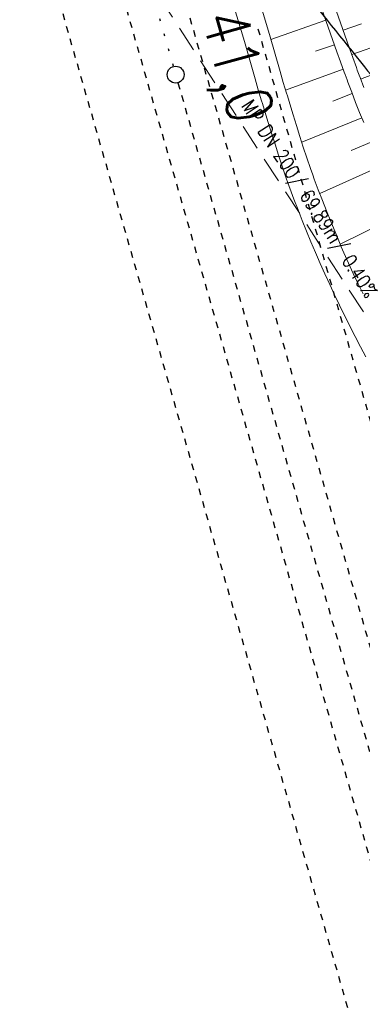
# Model space of a CAD drawing. Extents: x 232973 to 447511, y -373687 to 444035.
# Tile 12 of 40: x 446939 to 446965, y 443708 to 443783. Entities that reach past the tile are written whole.
import ezdxf

# ---------------------------------------------------------------- set-up
doc = ezdxf.new("R2010")
doc.units = 0
doc.header["$LTSCALE"] = 2
doc.header["$MEASUREMENT"] = 0
for name, pattern in [('ACAD_ISO03W100', [0.5, 0.25, -0.25]), ('AUSGEZOGEN', [0]), ('GESTRICH-X2', [1.5, 1, -0.5]), ('PUNKTX2_STR', [0.6, 0.1, -0.5])]:
    doc.linetypes.add(name, pattern=pattern)
for name, color, linetype in [('Bahnachse', 7, 'CONTINUOUS'), ('Beschriftung', 7, 'CONTINUOUS'), ('DB-Bahnachse', 15, 'CONTINUOUS'), ('FBR', 8, 'CONTINUOUS'), ('Gleisachsen', 7, 'CONTINUOUS'), ('Hintergrund', 7, 'CONTINUOUS'), ('Hintergrundplan', 7, 'CONTINUOUS'), ('Ingenieurbauwerke', 15, 'CONTINUOUS'), ('KANAL', 7, 'GESTRICH-X2'), ('SCHLITZRINNE', 8, 'AUSGEZOGEN')]:
    doc.layers.add(name, color=color, linetype=linetype)
doc.styles.add('905', font='txt_____.ttf', dxfattribs={"width": 0.8, "height": 1})
doc.styles.add('ROMANS', font='romans.shx', dxfattribs={"width": 0.8})

msp = doc.modelspace()

# ---------------------------------------------------------------- linework, layer by layer
at = {"layer": 'Bahnachse', "color": 7, "linetype": 'PUNKTX2_STR'}
msp.add_line((446945.645, 443797.198), (446950.668, 443779.65), dxfattribs=at)
at = {"layer": 'Bahnachse', "linetype": 'ACAD_ISO03W100'}
msp.add_line((446951.025, 443778.4), (446970.876, 443709.042), dxfattribs=at)
at = {"layer": 'Bahnachse', "color": 7, "linetype": 'Continuous'}
msp.add_circle((446950.846, 443779.025), 0.65, dxfattribs=at)
at = {"layer": 'FBR'}
msp.add_lwpolyline([(446944.927, 443809.039, 0.01666), (446951.558, 443798.061, 0.023922), (446960.243, 443786.011, 0.001436), (446965.357, 443779.625, 0.003875), (446967.277, 443777.279, 0.002785), (446970.324, 443773.656, -0.000602), (446981.795, 443760.134, -0.0066)], format="xyb", dxfattribs=at)
at = {"layer": 'Gleisachsen', "linetype": 'ACAD_ISO03W100'}
for p, q in [((446947.808, 443797.817), (446973.382, 443708.462)), ((446943.482, 443796.579), (446969.057, 443707.219))]:
    msp.add_line(p, q, dxfattribs=at)
at = {"layer": 'Hintergrund', "color": 254, "lineweight": 15, "true_color": 0xcccccc}
for p, q in [((446962.379, 443783.215), (446958.165, 443781.738)), ((446963.708, 443782.449), (446965.123, 443782.945)), ((446964.371, 443780.562), (446968.613, 443782.064)), ((446963.041, 443781.327), (446961.597, 443780.821)), ((446963.711, 443779.443), (446959.293, 443777.842)), ((446965.058, 443778.684), (446966.461, 443779.216)), ((446964.413, 443777.57), (446962.91, 443776.988)), ((446965.147, 443775.71), (446960.531, 443773.839)), ((446965.913, 443773.862), (446964.338, 443773.198)), ((446966.714, 443772.03), (446961.918, 443769.879)), ((446968.409, 443768.407), (446963.485, 443765.991))]:
    msp.add_line(p, q, dxfattribs=at)
for points in [[(446961.538, 443788.642), (446964.174, 443781.118), (446964.449, 443780.341), (446964.73, 443779.567), (446964.8, 443779.377), (446964.95, 443778.973), (446965.016, 443778.795), (446965.308, 443778.025)], [(446965.293, 443775.35), (446964.981, 443776.12), (446964.675, 443776.892), (446964.375, 443777.667), (446964.08, 443778.444), (446964.013, 443778.623), (446963.862, 443779.031), (446963.791, 443779.223), (446963.508, 443780.004), (446963.23, 443780.787), (446960.594, 443788.311)], [(446954.702, 443786.35), (446956.136, 443781.565), (446956.946, 443778.7), (446957.199, 443777.851), (446957.455, 443777.013), (446957.52, 443776.801), (446957.652, 443776.383), (446957.704, 443776.204), (446957.957, 443775.358), (446958.218, 443774.514), (446958.483, 443773.671), (446958.756, 443772.83), (446959.034, 443771.99), (446959.318, 443771.154), (446959.497, 443770.638), (446959.626, 443770.287), (446959.938, 443769.457), (446960.256, 443768.631), (446960.579, 443767.807), (446960.908, 443766.985), (446961.244, 443766.164), (446961.586, 443765.348), (446961.739, 443764.985), (446961.949, 443764.509), (446962.313, 443763.702), (446962.682, 443762.896), (446963.058, 443762.092), (446963.439, 443761.291), (446963.827, 443760.492), (446964.22, 443759.696), (446964.329, 443759.48), (446964.63, 443758.891), (446965.041, 443758.103), (446965.459, 443757.318)], [(446956.619, 443786.919), (446958.056, 443782.124), (446958.867, 443779.258), (446959.114, 443778.428), (446959.367, 443777.6), (446959.43, 443777.396), (446959.566, 443776.963), (446959.622, 443776.771), (446959.871, 443775.939), (446960.127, 443775.109), (446960.388, 443774.28), (446960.656, 443773.453), (446960.93, 443772.627), (446961.21, 443771.803), (446961.381, 443771.31), (446961.501, 443770.983), (446961.807, 443770.168), (446962.12, 443769.355), (446962.438, 443768.544), (446962.762, 443767.736), (446963.092, 443766.929), (446963.429, 443766.124), (446963.575, 443765.779), (446963.776, 443765.324), (446964.134, 443764.529), (446964.497, 443763.736), (446964.867, 443762.945), (446965.242, 443762.157)]]:
    msp.add_lwpolyline(points, dxfattribs=at)
at = {"layer": 'Hintergrundplan', "color": 254, "lineweight": 15, "true_color": 0xcccccc}
for p, q in [((446962.379, 443783.215), (446958.165, 443781.738)), ((446963.708, 443782.449), (446965.123, 443782.945)), ((446964.371, 443780.562), (446968.613, 443782.064)), ((446963.041, 443781.327), (446961.597, 443780.821)), ((446963.711, 443779.443), (446959.293, 443777.842)), ((446965.058, 443778.684), (446966.461, 443779.216)), ((446964.413, 443777.57), (446962.91, 443776.988)), ((446965.147, 443775.71), (446960.531, 443773.839)), ((446965.913, 443773.862), (446964.338, 443773.198)), ((446966.714, 443772.03), (446961.918, 443769.879)), ((446968.409, 443768.407), (446963.485, 443765.991))]:
    msp.add_line(p, q, dxfattribs=at)
for points in [[(446961.538, 443788.642), (446964.174, 443781.118), (446964.449, 443780.341), (446964.73, 443779.567), (446964.8, 443779.377), (446964.95, 443778.973), (446965.016, 443778.795), (446965.308, 443778.025)], [(446965.293, 443775.35), (446964.981, 443776.12), (446964.675, 443776.892), (446964.375, 443777.667), (446964.08, 443778.444), (446964.013, 443778.623), (446963.862, 443779.031), (446963.791, 443779.223), (446963.508, 443780.004), (446963.23, 443780.787), (446960.594, 443788.311)], [(446954.702, 443786.35), (446956.136, 443781.565), (446956.946, 443778.7), (446957.199, 443777.851), (446957.455, 443777.013), (446957.52, 443776.801), (446957.652, 443776.383), (446957.704, 443776.204), (446957.957, 443775.358), (446958.218, 443774.514), (446958.483, 443773.671), (446958.756, 443772.83), (446959.034, 443771.99), (446959.318, 443771.154), (446959.497, 443770.638), (446959.626, 443770.287), (446959.938, 443769.457), (446960.256, 443768.631), (446960.579, 443767.807), (446960.908, 443766.985), (446961.244, 443766.164), (446961.586, 443765.348), (446961.739, 443764.985), (446961.949, 443764.509), (446962.313, 443763.702), (446962.682, 443762.896), (446963.058, 443762.092), (446963.439, 443761.291), (446963.827, 443760.492), (446964.22, 443759.696), (446964.329, 443759.48), (446964.63, 443758.891), (446965.041, 443758.103), (446965.459, 443757.318)], [(446956.619, 443786.919), (446958.056, 443782.124), (446958.867, 443779.258), (446959.114, 443778.428), (446959.367, 443777.6), (446959.43, 443777.396), (446959.566, 443776.963), (446959.622, 443776.771), (446959.871, 443775.939), (446960.127, 443775.109), (446960.388, 443774.28), (446960.656, 443773.453), (446960.93, 443772.627), (446961.21, 443771.803), (446961.381, 443771.31), (446961.501, 443770.983), (446961.807, 443770.168), (446962.12, 443769.355), (446962.438, 443768.544), (446962.762, 443767.736), (446963.092, 443766.929), (446963.429, 443766.124), (446963.575, 443765.779), (446963.776, 443765.324), (446964.134, 443764.529), (446964.497, 443763.736), (446964.867, 443762.945), (446965.242, 443762.157)]]:
    msp.add_lwpolyline(points, dxfattribs=at)
at = {"layer": 'Ingenieurbauwerke', "linetype": 'ACAD_ISO03W100'}
for p, q in [((446938.867, 443795.258), (446964.444, 443705.894)), ((446957.168, 443782.56), (446977.996, 443709.787))]:
    msp.add_line(p, q, dxfattribs=at)
at = {"layer": 'KANAL', "color": 92, "lineweight": 5, "true_color": 0x00b400}
msp.add_line((446979.94, 443738.115, 451.557), (446941.956, 443796.784, 454.675), dxfattribs=at)
at = {"layer": 'SCHLITZRINNE'}
msp.add_lwpolyline([(446946.636, 443968.571, 0.000016), (446947.849, 443965.085, 0.000199), (446950.544, 443957.352, 0.000027), (446955.553, 443942.997, 0.000044), (446958.667, 443934.078, 0.000101), (446962.051, 443924.393, 0.000084), (446966.153, 443912.669, 0.000975), (446970.092, 443901.486, -0.001001), (446974.031, 443890.303, -0.000613), (446978.162, 443878.453, 0.000574), (446982.293, 443866.603, 0.000043), (446985.962, 443856.119, 0.000041), (446989.821, 443845.1, 0.000098), (446990.721, 443842.532, -0.000006), (447006.522, 443797.477, -0.000336), (447009.233, 443789.73, -0.000126), (447016.458, 443769.022)], format="xyb", dxfattribs=at)

# ---------------------------------------------------------------- texts
at = {"layer": 'Beschriftung', "color": 92, "true_color": 0x00b400, "insert": (446956.779, 443777.222), "char_height": 1.1, "attachment_point": 1, "rotation": 302.9202, "line_spacing_factor": 0.959981, "style": '905'}
msp.add_mtext('MP DN 200/ 69.89m/ 0.40%', dxfattribs=at)
at = {"layer": 'DB-Bahnachse', "linetype": 'Continuous', "style": 'ROMANS', "oblique": 360, "width": 0.8334}
msp.add_text('41,0', height=3.5, rotation=285.56914, dxfattribs=at).set_placement((446952.795, 443783.453))

doc.saveas('drawing.dxf')
